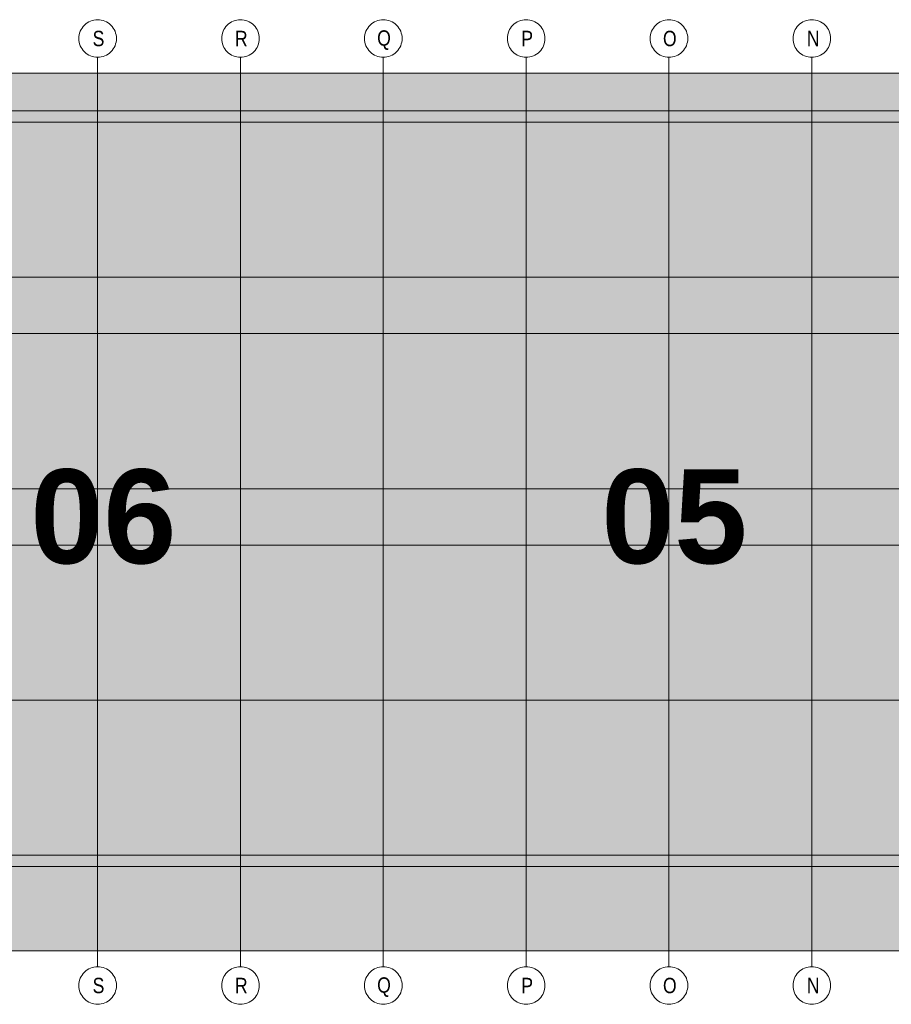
# Model space of a CAD drawing. Extents: x -620 to 3480, y 62 to 1112.
# Tile 37 of 256: x 153 to 193, y 238 to 282. Entities that reach past the tile are written whole.
import ezdxf
from ezdxf.lldxf.tags import DXFTag

# ---------------------------------------------------------------- set-up
doc = ezdxf.new("R2010")
doc.units = 0
doc.layers.add('PK_LP', color=7, linetype='Continuous', lineweight=9)
doc.layers.add('PK_LP_Achsen', color=7, linetype='STRICHPUNKT2', lineweight=5)
for name, color, linetype, lineweight, true_color in [('PK_LP_T01', 1, 'Continuous', 9, 0xff0000), ('PK_LP_T01_Rest', 9, 'Continuous', 9, 0x808080), ('PK_LP_Tennung', 9, 'Continuous', 18, 0x808080)]:
    doc.layers.add(name, color=color, linetype=linetype, lineweight=lineweight, true_color=true_color)
doc.styles.get("Standard").update_dxf_attribs({"font": 'ARIALN.TTF'})
tags = doc.linetypes.add('grob', pattern=[14, 3, -8, 3]).pattern_tags.tags
tags[8:9] = [DXFTag(74, 4), DXFTag(75, 0), DXFTag(340, '0'), DXFTag(46, 0.0), DXFTag(50, 0.0), DXFTag(44, 0.0), DXFTag(45, 0.0)]
tags[6:7] = [DXFTag(74, 4), DXFTag(75, 0), DXFTag(340, '0'), DXFTag(46, 0.0), DXFTag(50, 0.0), DXFTag(44, 0.0), DXFTag(45, 0.0)]
tags[4:5] = [DXFTag(74, 4), DXFTag(75, 0), DXFTag(340, '0'), DXFTag(46, 0.0), DXFTag(50, 0.0), DXFTag(44, 0.0), DXFTag(45, 0.0)]
tags = doc.linetypes.add('STRICHPUNKT2', pattern=[12.7, 6.35, -3.175, 0, -3.175]).pattern_tags.tags
tags[10:11] = [DXFTag(74, 4), DXFTag(75, 0), DXFTag(340, '0'), DXFTag(46, 0.0), DXFTag(50, 0.0), DXFTag(44, 0.0), DXFTag(45, 0.0)]
tags[8:9] = [DXFTag(74, 4), DXFTag(75, 0), DXFTag(340, '0'), DXFTag(46, 0.0), DXFTag(50, 0.0), DXFTag(44, 0.0), DXFTag(45, 0.0)]
tags[6:7] = [DXFTag(74, 4), DXFTag(75, 0), DXFTag(340, '0'), DXFTag(46, 0.0), DXFTag(50, 0.0), DXFTag(44, 0.0), DXFTag(45, 0.0)]
tags[4:5] = [DXFTag(74, 4), DXFTag(75, 0), DXFTag(340, '0'), DXFTag(46, 0.0), DXFTag(50, 0.0), DXFTag(44, 0.0), DXFTag(45, 0.0)]

# ---------------------------------------------------------------- blocks, each defined once
blk = doc.blocks.new('Blockreferenz-A06GA2HP8I')
at = {"layer": 'PK_LP', "linetype": 'grob', "lineweight": 5, "ltscale": 0.13}
for p, q in [((143.888, 279.685), (169.728, 279.685)), ((169.728, 279.685), (195.568, 279.685)), ((169.728, 240.014), (169.728, 279.685)), ((169.728, 279.685), (169.728, 240.014)), ((169.728, 240.014), (143.888, 240.014)), ((195.568, 240.014), (169.728, 240.014))]:
    blk.add_line(p, q, dxfattribs=at)
at = {"layer": 'PK_LP', "linetype": 'ByBlock', "lineweight": 13, "ltscale": 0.13}
for p, q in [((209.085, 277.985), (144.395, 277.985)), ((143.38, 243.82), (196.075, 243.82))]:
    blk.add_line(p, q, dxfattribs=at)
at = {"layer": 'PK_LP_Achsen', "linetype": 'ByBlock', "ltscale": 0.13}
for p, q in [((156.101, 281.73), (156.151, 281.797)), ((156.151, 281.797), (156.207, 281.859)), ((156.207, 281.859), (156.268, 281.915)), ((156.268, 281.915), (156.335, 281.964)), ((156.335, 281.964), (156.407, 282.007)), ((156.407, 282.007), (156.482, 282.043)), ((156.482, 282.043), (156.561, 282.071)), ((156.561, 282.071), (156.642, 282.091)), ((156.642, 282.091), (156.724, 282.103)), ((156.724, 282.103), (156.808, 282.108)), ((156.808, 282.108), (156.891, 282.103)), ((156.891, 282.103), (156.974, 282.091)), ((156.974, 282.091), (157.054, 282.071)), ((157.054, 282.071), (157.133, 282.043)), ((157.133, 282.043), (157.208, 282.007)), ((157.208, 282.007), (157.28, 281.964)), ((157.28, 281.964), (157.347, 281.915)), ((157.347, 281.915), (157.409, 281.859)), ((157.409, 281.859), (157.465, 281.797)), ((157.465, 281.797), (157.514, 281.73)), ((162.561, 281.73), (162.611, 281.797)), ((162.611, 281.797), (162.667, 281.859)), ((162.667, 281.859), (162.728, 281.915)), ((162.728, 281.915), (162.795, 281.964)), ((162.795, 281.964), (162.867, 282.007)), ((162.867, 282.007), (162.942, 282.043)), ((162.942, 282.043), (163.021, 282.071)), ((163.021, 282.071), (163.102, 282.091)), ((163.102, 282.091), (163.184, 282.103)), ((163.184, 282.103), (163.268, 282.108)), ((163.268, 282.108), (163.351, 282.103)), ((163.351, 282.103), (163.434, 282.091)), ((163.434, 282.091), (163.514, 282.071)), ((163.514, 282.071), (163.593, 282.043)), ((163.593, 282.043), (163.668, 282.007)), ((163.668, 282.007), (163.74, 281.964)), ((163.74, 281.964), (163.807, 281.915)), ((163.807, 281.915), (163.869, 281.859)), ((163.869, 281.859), (163.925, 281.797)), ((163.925, 281.797), (163.974, 281.73)), ((169.021, 281.73), (169.071, 281.797)), ((169.071, 281.797), (169.127, 281.859)), ((169.127, 281.859), (169.188, 281.915)), ((169.188, 281.915), (169.255, 281.964)), ((169.255, 281.964), (169.327, 282.007)), ((169.327, 282.007), (169.402, 282.043)), ((169.402, 282.043), (169.481, 282.071)), ((169.481, 282.071), (169.562, 282.091)), ((169.562, 282.091), (169.644, 282.103)), ((169.644, 282.103), (169.728, 282.108)), ((169.728, 282.108), (169.811, 282.103)), ((169.811, 282.103), (169.894, 282.091)), ((169.894, 282.091), (169.974, 282.071)), ((169.974, 282.071), (170.053, 282.043)), ((170.053, 282.043), (170.128, 282.007)), ((170.128, 282.007), (170.2, 281.964)), ((170.2, 281.964), (170.267, 281.915)), ((170.267, 281.915), (170.329, 281.859)), ((170.329, 281.859), (170.385, 281.797)), ((170.385, 281.797), (170.434, 281.73)), ((175.481, 281.73), (175.531, 281.797)), ((175.531, 281.797), (175.587, 281.859)), ((175.587, 281.859), (175.648, 281.915)), ((175.648, 281.915), (175.715, 281.964)), ((175.715, 281.964), (175.787, 282.007)), ((175.787, 282.007), (175.862, 282.043)), ((175.862, 282.043), (175.941, 282.071)), ((175.941, 282.071), (176.022, 282.091)), ((176.022, 282.091), (176.104, 282.103)), ((176.104, 282.103), (176.188, 282.108)), ((176.188, 282.108), (176.271, 282.103)), ((176.271, 282.103), (176.354, 282.091)), ((176.354, 282.091), (176.434, 282.071)), ((176.434, 282.071), (176.513, 282.043)), ((176.513, 282.043), (176.588, 282.007)), ((176.588, 282.007), (176.66, 281.964)), ((176.66, 281.964), (176.727, 281.915)), ((176.727, 281.915), (176.789, 281.859)), ((176.789, 281.859), (176.845, 281.797)), ((176.845, 281.797), (176.894, 281.73)), ((181.941, 281.73), (181.991, 281.797)), ((181.991, 281.797), (182.047, 281.859)), ((182.047, 281.859), (182.108, 281.915)), ((182.108, 281.915), (182.175, 281.964)), ((182.175, 281.964), (182.247, 282.007)), ((182.247, 282.007), (182.322, 282.043)), ((182.322, 282.043), (182.401, 282.071)), ((182.401, 282.071), (182.482, 282.091)), ((182.482, 282.091), (182.564, 282.103)), ((182.564, 282.103), (182.648, 282.108)), ((182.648, 282.108), (182.731, 282.103)), ((182.731, 282.103), (182.814, 282.091)), ((182.814, 282.091), (182.894, 282.071)), ((182.894, 282.071), (182.973, 282.043)), ((182.973, 282.043), (183.048, 282.007)), ((183.048, 282.007), (183.12, 281.964)), ((183.12, 281.964), (183.187, 281.915)), ((183.187, 281.915), (183.249, 281.859)), ((183.249, 281.859), (183.305, 281.797)), ((183.305, 281.797), (183.354, 281.73)), ((188.401, 281.73), (188.451, 281.797)), ((188.451, 281.797), (188.507, 281.859)), ((188.507, 281.859), (188.568, 281.915)), ((188.568, 281.915), (188.635, 281.964)), ((188.635, 281.964), (188.707, 282.007)), ((188.707, 282.007), (188.782, 282.043)), ((188.782, 282.043), (188.861, 282.071)), ((188.861, 282.071), (188.942, 282.091)), ((188.942, 282.091), (189.024, 282.103)), ((189.024, 282.103), (189.108, 282.108)), ((189.108, 282.108), (189.191, 282.103)), ((189.191, 282.103), (189.274, 282.091)), ((189.274, 282.091), (189.354, 282.071)), ((189.354, 282.071), (189.433, 282.043)), ((189.433, 282.043), (189.508, 282.007)), ((189.508, 282.007), (189.58, 281.964)), ((189.58, 281.964), (189.647, 281.915)), ((189.647, 281.915), (189.709, 281.859)), ((189.709, 281.859), (189.765, 281.797)), ((189.765, 281.797), (189.814, 281.73)), ((155.962, 281.341), (155.974, 281.423)), ((155.974, 281.423), (155.994, 281.504)), ((155.994, 281.504), (156.022, 281.583)), ((156.022, 281.583), (156.058, 281.658)), ((156.058, 281.658), (156.101, 281.73)), ((157.514, 281.73), (157.557, 281.658)), ((157.557, 281.658), (157.593, 281.583)), ((157.593, 281.583), (157.621, 281.504)), ((157.621, 281.504), (157.641, 281.423)), ((157.641, 281.423), (157.654, 281.341)), ((162.422, 281.341), (162.434, 281.423)), ((162.434, 281.423), (162.454, 281.504)), ((162.454, 281.504), (162.482, 281.583)), ((162.482, 281.583), (162.518, 281.658)), ((162.518, 281.658), (162.561, 281.73)), ((163.974, 281.73), (164.017, 281.658)), ((164.017, 281.658), (164.053, 281.583)), ((164.053, 281.583), (164.081, 281.504)), ((164.081, 281.504), (164.101, 281.423)), ((164.101, 281.423), (164.114, 281.341)), ((168.882, 281.341), (168.894, 281.423)), ((168.894, 281.423), (168.914, 281.504)), ((168.914, 281.504), (168.942, 281.583)), ((168.942, 281.583), (168.978, 281.658)), ((168.978, 281.658), (169.021, 281.73)), ((170.434, 281.73), (170.477, 281.658)), ((170.477, 281.658), (170.513, 281.583)), ((170.513, 281.583), (170.541, 281.504)), ((170.541, 281.504), (170.561, 281.423)), ((170.561, 281.423), (170.574, 281.341)), ((175.342, 281.341), (175.354, 281.423)), ((175.354, 281.423), (175.374, 281.504)), ((175.374, 281.504), (175.402, 281.583)), ((175.402, 281.583), (175.438, 281.658)), ((175.438, 281.658), (175.481, 281.73)), ((176.894, 281.73), (176.937, 281.658)), ((176.937, 281.658), (176.973, 281.583)), ((176.973, 281.583), (177.001, 281.504)), ((177.001, 281.504), (177.021, 281.423)), ((177.021, 281.423), (177.034, 281.341)), ((181.802, 281.341), (181.814, 281.423)), ((181.814, 281.423), (181.834, 281.504)), ((181.834, 281.504), (181.862, 281.583)), ((181.862, 281.583), (181.898, 281.658)), ((181.898, 281.658), (181.941, 281.73)), ((183.354, 281.73), (183.397, 281.658)), ((183.397, 281.658), (183.433, 281.583)), ((183.433, 281.583), (183.461, 281.504)), ((183.461, 281.504), (183.481, 281.423)), ((183.481, 281.423), (183.494, 281.341)), ((188.262, 281.341), (188.274, 281.423)), ((188.274, 281.423), (188.294, 281.504)), ((188.294, 281.504), (188.322, 281.583)), ((188.322, 281.583), (188.358, 281.658)), ((188.358, 281.658), (188.401, 281.73)), ((189.814, 281.73), (189.857, 281.658)), ((189.857, 281.658), (189.893, 281.583)), ((189.893, 281.583), (189.921, 281.504)), ((189.921, 281.504), (189.941, 281.423)), ((189.941, 281.423), (189.954, 281.341)), ((155.958, 281.258), (155.962, 281.341)), ((155.962, 281.174), (155.958, 281.258)), ((155.974, 281.092), (155.962, 281.174)), ((155.994, 281.011), (155.974, 281.092)), ((156.022, 280.932), (155.994, 281.011)), ((156.058, 280.857), (156.022, 280.932)), ((157.593, 280.932), (157.557, 280.857)), ((157.621, 281.011), (157.593, 280.932)), ((157.641, 281.092), (157.621, 281.011)), ((157.654, 281.174), (157.641, 281.092)), ((157.654, 281.341), (157.658, 281.258)), ((157.658, 281.258), (157.654, 281.174)), ((162.418, 281.258), (162.422, 281.341)), ((162.422, 281.174), (162.418, 281.258)), ((162.434, 281.092), (162.422, 281.174)), ((162.454, 281.011), (162.434, 281.092)), ((162.482, 280.932), (162.454, 281.011)), ((162.518, 280.857), (162.482, 280.932)), ((164.053, 280.932), (164.017, 280.857)), ((164.081, 281.011), (164.053, 280.932)), ((164.101, 281.092), (164.081, 281.011)), ((164.114, 281.174), (164.101, 281.092)), ((164.114, 281.341), (164.118, 281.258)), ((164.118, 281.258), (164.114, 281.174)), ((168.878, 281.258), (168.882, 281.341)), ((168.882, 281.174), (168.878, 281.258)), ((168.894, 281.092), (168.882, 281.174)), ((168.914, 281.011), (168.894, 281.092)), ((168.942, 280.932), (168.914, 281.011)), ((168.978, 280.857), (168.942, 280.932)), ((170.513, 280.932), (170.477, 280.857)), ((170.541, 281.011), (170.513, 280.932)), ((170.561, 281.092), (170.541, 281.011)), ((170.574, 281.174), (170.561, 281.092)), ((170.574, 281.341), (170.578, 281.258)), ((170.578, 281.258), (170.574, 281.174)), ((175.338, 281.258), (175.342, 281.341)), ((175.342, 281.174), (175.338, 281.258)), ((175.354, 281.092), (175.342, 281.174)), ((175.374, 281.011), (175.354, 281.092)), ((175.402, 280.932), (175.374, 281.011)), ((175.438, 280.857), (175.402, 280.932)), ((176.973, 280.932), (176.937, 280.857)), ((177.001, 281.011), (176.973, 280.932)), ((177.021, 281.092), (177.001, 281.011)), ((177.034, 281.174), (177.021, 281.092)), ((177.034, 281.341), (177.038, 281.258)), ((177.038, 281.258), (177.034, 281.174)), ((181.798, 281.258), (181.802, 281.341)), ((181.802, 281.174), (181.798, 281.258)), ((181.814, 281.092), (181.802, 281.174)), ((181.834, 281.011), (181.814, 281.092)), ((181.862, 280.932), (181.834, 281.011)), ((181.898, 280.857), (181.862, 280.932)), ((183.433, 280.932), (183.397, 280.857)), ((183.461, 281.011), (183.433, 280.932)), ((183.481, 281.092), (183.461, 281.011)), ((183.494, 281.174), (183.481, 281.092)), ((183.494, 281.341), (183.498, 281.258)), ((183.498, 281.258), (183.494, 281.174)), ((188.258, 281.258), (188.262, 281.341)), ((188.262, 281.174), (188.258, 281.258)), ((188.274, 281.092), (188.262, 281.174)), ((188.294, 281.011), (188.274, 281.092)), ((188.322, 280.932), (188.294, 281.011)), ((188.358, 280.857), (188.322, 280.932)), ((189.893, 280.932), (189.857, 280.857)), ((189.921, 281.011), (189.893, 280.932)), ((189.941, 281.092), (189.921, 281.011)), ((189.954, 281.174), (189.941, 281.092)), ((189.954, 281.341), (189.958, 281.258)), ((189.958, 281.258), (189.954, 281.174)), ((156.101, 280.785), (156.058, 280.857)), ((156.151, 280.718), (156.101, 280.785)), ((156.207, 280.656), (156.151, 280.718)), ((156.268, 280.6), (156.207, 280.656)), ((156.335, 280.551), (156.268, 280.6)), ((156.407, 280.508), (156.335, 280.551)), ((156.482, 280.472), (156.407, 280.508)), ((156.561, 280.444), (156.482, 280.472)), ((157.133, 280.472), (157.054, 280.444)), ((157.208, 280.508), (157.133, 280.472)), ((157.28, 280.551), (157.208, 280.508)), ((157.347, 280.6), (157.28, 280.551)), ((157.409, 280.656), (157.347, 280.6)), ((157.465, 280.718), (157.409, 280.656)), ((157.514, 280.785), (157.465, 280.718)), ((157.557, 280.857), (157.514, 280.785)), ((162.561, 280.785), (162.518, 280.857)), ((162.611, 280.718), (162.561, 280.785)), ((162.667, 280.656), (162.611, 280.718)), ((162.728, 280.6), (162.667, 280.656)), ((162.795, 280.551), (162.728, 280.6)), ((162.867, 280.508), (162.795, 280.551)), ((162.942, 280.472), (162.867, 280.508)), ((163.021, 280.444), (162.942, 280.472)), ((163.593, 280.472), (163.514, 280.444)), ((163.668, 280.508), (163.593, 280.472)), ((163.74, 280.551), (163.668, 280.508)), ((163.807, 280.6), (163.74, 280.551)), ((163.869, 280.656), (163.807, 280.6)), ((163.925, 280.718), (163.869, 280.656)), ((163.974, 280.785), (163.925, 280.718)), ((164.017, 280.857), (163.974, 280.785)), ((169.021, 280.785), (168.978, 280.857)), ((169.071, 280.718), (169.021, 280.785)), ((169.127, 280.656), (169.071, 280.718)), ((169.188, 280.6), (169.127, 280.656)), ((169.255, 280.551), (169.188, 280.6)), ((169.327, 280.508), (169.255, 280.551)), ((169.402, 280.472), (169.327, 280.508)), ((169.481, 280.444), (169.402, 280.472)), ((170.053, 280.472), (169.974, 280.444)), ((170.128, 280.508), (170.053, 280.472)), ((170.2, 280.551), (170.128, 280.508)), ((170.267, 280.6), (170.2, 280.551)), ((170.329, 280.656), (170.267, 280.6)), ((170.385, 280.718), (170.329, 280.656)), ((170.434, 280.785), (170.385, 280.718)), ((170.477, 280.857), (170.434, 280.785)), ((175.481, 280.785), (175.438, 280.857)), ((175.531, 280.718), (175.481, 280.785)), ((175.587, 280.656), (175.531, 280.718)), ((175.648, 280.6), (175.587, 280.656)), ((175.715, 280.551), (175.648, 280.6)), ((175.787, 280.508), (175.715, 280.551)), ((175.862, 280.472), (175.787, 280.508)), ((175.941, 280.444), (175.862, 280.472)), ((176.513, 280.472), (176.434, 280.444)), ((176.588, 280.508), (176.513, 280.472)), ((176.66, 280.551), (176.588, 280.508)), ((176.727, 280.6), (176.66, 280.551)), ((176.789, 280.656), (176.727, 280.6)), ((176.845, 280.718), (176.789, 280.656)), ((176.894, 280.785), (176.845, 280.718)), ((176.937, 280.857), (176.894, 280.785)), ((181.941, 280.785), (181.898, 280.857)), ((181.991, 280.718), (181.941, 280.785)), ((182.047, 280.656), (181.991, 280.718)), ((182.108, 280.6), (182.047, 280.656)), ((182.175, 280.551), (182.108, 280.6)), ((182.247, 280.508), (182.175, 280.551)), ((182.322, 280.472), (182.247, 280.508)), ((182.401, 280.444), (182.322, 280.472)), ((182.973, 280.472), (182.894, 280.444)), ((183.048, 280.508), (182.973, 280.472)), ((183.12, 280.551), (183.048, 280.508)), ((183.187, 280.6), (183.12, 280.551)), ((183.249, 280.656), (183.187, 280.6)), ((183.305, 280.718), (183.249, 280.656)), ((183.354, 280.785), (183.305, 280.718)), ((183.397, 280.857), (183.354, 280.785)), ((188.401, 280.785), (188.358, 280.857)), ((188.451, 280.718), (188.401, 280.785)), ((188.507, 280.656), (188.451, 280.718)), ((188.568, 280.6), (188.507, 280.656)), ((188.635, 280.551), (188.568, 280.6)), ((188.707, 280.508), (188.635, 280.551)), ((188.782, 280.472), (188.707, 280.508)), ((188.861, 280.444), (188.782, 280.472)), ((189.433, 280.472), (189.354, 280.444)), ((189.508, 280.508), (189.433, 280.472)), ((189.58, 280.551), (189.508, 280.508)), ((189.647, 280.6), (189.58, 280.551)), ((189.709, 280.656), (189.647, 280.6)), ((189.765, 280.718), (189.709, 280.656)), ((189.814, 280.785), (189.765, 280.718)), ((189.857, 280.857), (189.814, 280.785)), ((156.642, 280.424), (156.561, 280.444)), ((156.724, 280.412), (156.642, 280.424)), ((156.808, 280.408), (156.724, 280.412)), ((156.891, 280.412), (156.808, 280.408)), ((156.974, 280.424), (156.891, 280.412)), ((157.054, 280.444), (156.974, 280.424)), ((163.102, 280.424), (163.021, 280.444)), ((163.184, 280.412), (163.102, 280.424)), ((163.268, 280.408), (163.184, 280.412)), ((163.351, 280.412), (163.268, 280.408)), ((163.434, 280.424), (163.351, 280.412)), ((163.514, 280.444), (163.434, 280.424)), ((169.562, 280.424), (169.481, 280.444)), ((169.644, 280.412), (169.562, 280.424)), ((169.728, 280.408), (169.644, 280.412)), ((169.811, 280.412), (169.728, 280.408)), ((169.894, 280.424), (169.811, 280.412)), ((169.974, 280.444), (169.894, 280.424)), ((176.022, 280.424), (175.941, 280.444)), ((176.104, 280.412), (176.022, 280.424)), ((176.188, 280.408), (176.104, 280.412)), ((176.271, 280.412), (176.188, 280.408)), ((176.354, 280.424), (176.271, 280.412)), ((176.434, 280.444), (176.354, 280.424)), ((182.482, 280.424), (182.401, 280.444)), ((182.564, 280.412), (182.482, 280.424)), ((182.648, 280.408), (182.564, 280.412)), ((182.731, 280.412), (182.648, 280.408)), ((182.814, 280.424), (182.731, 280.412)), ((182.894, 280.444), (182.814, 280.424)), ((188.942, 280.424), (188.861, 280.444)), ((189.024, 280.412), (188.942, 280.424)), ((189.108, 280.408), (189.024, 280.412)), ((189.191, 280.412), (189.108, 280.408)), ((189.274, 280.424), (189.191, 280.412)), ((189.354, 280.444), (189.274, 280.424)), ((156.207, 239.042), (156.268, 239.098)), ((156.268, 239.098), (156.335, 239.148)), ((156.335, 239.148), (156.407, 239.191)), ((156.407, 239.191), (156.482, 239.227)), ((156.482, 239.227), (156.561, 239.255)), ((156.561, 239.255), (156.642, 239.275)), ((156.642, 239.275), (156.724, 239.287)), ((156.724, 239.287), (156.808, 239.291)), ((156.808, 239.291), (156.891, 239.287)), ((156.891, 239.287), (156.974, 239.275)), ((156.974, 239.275), (157.054, 239.255)), ((157.054, 239.255), (157.133, 239.227)), ((157.133, 239.227), (157.208, 239.191)), ((157.208, 239.191), (157.28, 239.148)), ((157.28, 239.148), (157.347, 239.098)), ((157.347, 239.098), (157.409, 239.042)), ((162.667, 239.042), (162.728, 239.098)), ((162.728, 239.098), (162.795, 239.148)), ((162.795, 239.148), (162.867, 239.191)), ((162.867, 239.191), (162.942, 239.227)), ((162.942, 239.227), (163.021, 239.255)), ((163.021, 239.255), (163.102, 239.275)), ((163.102, 239.275), (163.184, 239.287)), ((163.184, 239.287), (163.268, 239.291)), ((163.268, 239.291), (163.351, 239.287)), ((163.351, 239.287), (163.434, 239.275)), ((163.434, 239.275), (163.514, 239.255)), ((163.514, 239.255), (163.593, 239.227)), ((163.593, 239.227), (163.668, 239.191)), ((163.668, 239.191), (163.74, 239.148)), ((163.74, 239.148), (163.807, 239.098)), ((163.807, 239.098), (163.869, 239.042)), ((169.127, 239.042), (169.188, 239.098)), ((169.188, 239.098), (169.255, 239.148)), ((169.255, 239.148), (169.327, 239.191)), ((169.327, 239.191), (169.402, 239.227)), ((169.402, 239.227), (169.481, 239.255)), ((169.481, 239.255), (169.562, 239.275)), ((169.562, 239.275), (169.644, 239.287)), ((169.644, 239.287), (169.728, 239.291)), ((169.728, 239.291), (169.811, 239.287)), ((169.811, 239.287), (169.894, 239.275)), ((169.894, 239.275), (169.974, 239.255)), ((169.974, 239.255), (170.053, 239.227)), ((170.053, 239.227), (170.128, 239.191)), ((170.128, 239.191), (170.2, 239.148)), ((170.2, 239.148), (170.267, 239.098)), ((170.267, 239.098), (170.329, 239.042)), ((175.587, 239.042), (175.648, 239.098)), ((175.648, 239.098), (175.715, 239.148)), ((175.715, 239.148), (175.787, 239.191)), ((175.787, 239.191), (175.862, 239.227)), ((175.862, 239.227), (175.941, 239.255)), ((175.941, 239.255), (176.022, 239.275)), ((176.022, 239.275), (176.104, 239.287)), ((176.104, 239.287), (176.188, 239.291)), ((176.188, 239.291), (176.271, 239.287)), ((176.271, 239.287), (176.354, 239.275)), ((176.354, 239.275), (176.434, 239.255)), ((176.434, 239.255), (176.513, 239.227)), ((176.513, 239.227), (176.588, 239.191)), ((176.588, 239.191), (176.66, 239.148)), ((176.66, 239.148), (176.727, 239.098)), ((176.727, 239.098), (176.789, 239.042)), ((182.047, 239.042), (182.108, 239.098)), ((182.108, 239.098), (182.175, 239.148)), ((182.175, 239.148), (182.247, 239.191)), ((182.247, 239.191), (182.322, 239.227)), ((182.322, 239.227), (182.401, 239.255)), ((182.401, 239.255), (182.482, 239.275)), ((182.482, 239.275), (182.564, 239.287)), ((182.564, 239.287), (182.648, 239.291)), ((182.648, 239.291), (182.731, 239.287)), ((182.731, 239.287), (182.814, 239.275)), ((182.814, 239.275), (182.894, 239.255)), ((182.894, 239.255), (182.973, 239.227)), ((182.973, 239.227), (183.048, 239.191)), ((183.048, 239.191), (183.12, 239.148)), ((183.12, 239.148), (183.187, 239.098)), ((183.187, 239.098), (183.249, 239.042)), ((188.507, 239.042), (188.568, 239.098)), ((188.568, 239.098), (188.635, 239.148)), ((188.635, 239.148), (188.707, 239.191)), ((188.707, 239.191), (188.782, 239.227)), ((188.782, 239.227), (188.861, 239.255)), ((188.861, 239.255), (188.942, 239.275)), ((188.942, 239.275), (189.024, 239.287)), ((189.024, 239.287), (189.108, 239.291)), ((189.108, 239.291), (189.191, 239.287)), ((189.191, 239.287), (189.274, 239.275)), ((189.274, 239.275), (189.354, 239.255)), ((189.354, 239.255), (189.433, 239.227)), ((189.433, 239.227), (189.508, 239.191)), ((189.508, 239.191), (189.58, 239.148)), ((189.58, 239.148), (189.647, 239.098)), ((189.647, 239.098), (189.709, 239.042)), ((155.962, 238.525), (155.974, 238.607)), ((155.974, 238.607), (155.994, 238.688)), ((155.994, 238.688), (156.022, 238.767)), ((156.022, 238.767), (156.058, 238.842)), ((156.058, 238.842), (156.101, 238.914)), ((156.101, 238.914), (156.151, 238.981)), ((156.151, 238.981), (156.207, 239.042)), ((157.409, 239.042), (157.465, 238.981)), ((157.465, 238.981), (157.514, 238.914)), ((157.514, 238.914), (157.557, 238.842)), ((157.557, 238.842), (157.593, 238.767)), ((157.593, 238.767), (157.621, 238.688)), ((157.621, 238.688), (157.641, 238.607)), ((157.641, 238.607), (157.654, 238.525)), ((162.422, 238.525), (162.434, 238.607)), ((162.434, 238.607), (162.454, 238.688)), ((162.454, 238.688), (162.482, 238.767)), ((162.482, 238.767), (162.518, 238.842)), ((162.518, 238.842), (162.561, 238.914)), ((162.561, 238.914), (162.611, 238.981)), ((162.611, 238.981), (162.667, 239.042)), ((163.869, 239.042), (163.925, 238.981)), ((163.925, 238.981), (163.974, 238.914)), ((163.974, 238.914), (164.017, 238.842)), ((164.017, 238.842), (164.053, 238.767)), ((164.053, 238.767), (164.081, 238.688)), ((164.081, 238.688), (164.101, 238.607)), ((164.101, 238.607), (164.114, 238.525)), ((168.882, 238.525), (168.894, 238.607)), ((168.894, 238.607), (168.914, 238.688)), ((168.914, 238.688), (168.942, 238.767)), ((168.942, 238.767), (168.978, 238.842)), ((168.978, 238.842), (169.021, 238.914)), ((169.021, 238.914), (169.071, 238.981)), ((169.071, 238.981), (169.127, 239.042)), ((170.329, 239.042), (170.385, 238.981)), ((170.385, 238.981), (170.434, 238.914)), ((170.434, 238.914), (170.477, 238.842)), ((170.477, 238.842), (170.513, 238.767)), ((170.513, 238.767), (170.541, 238.688)), ((170.541, 238.688), (170.561, 238.607)), ((170.561, 238.607), (170.574, 238.525)), ((175.342, 238.525), (175.354, 238.607)), ((175.354, 238.607), (175.374, 238.688)), ((175.374, 238.688), (175.402, 238.767)), ((175.402, 238.767), (175.438, 238.842)), ((175.438, 238.842), (175.481, 238.914)), ((175.481, 238.914), (175.531, 238.981)), ((175.531, 238.981), (175.587, 239.042)), ((176.789, 239.042), (176.845, 238.981)), ((176.845, 238.981), (176.894, 238.914)), ((176.894, 238.914), (176.937, 238.842)), ((176.937, 238.842), (176.973, 238.767)), ((176.973, 238.767), (177.001, 238.688)), ((177.001, 238.688), (177.021, 238.607)), ((177.021, 238.607), (177.034, 238.525)), ((181.802, 238.525), (181.814, 238.607)), ((181.814, 238.607), (181.834, 238.688)), ((181.834, 238.688), (181.862, 238.767)), ((181.862, 238.767), (181.898, 238.842)), ((181.898, 238.842), (181.941, 238.914)), ((181.941, 238.914), (181.991, 238.981)), ((181.991, 238.981), (182.047, 239.042)), ((183.249, 239.042), (183.305, 238.981)), ((183.305, 238.981), (183.354, 238.914)), ((183.354, 238.914), (183.397, 238.842)), ((183.397, 238.842), (183.433, 238.767)), ((183.433, 238.767), (183.461, 238.688)), ((183.461, 238.688), (183.481, 238.607)), ((183.481, 238.607), (183.494, 238.525)), ((188.262, 238.525), (188.274, 238.607)), ((188.274, 238.607), (188.294, 238.688)), ((188.294, 238.688), (188.322, 238.767)), ((188.322, 238.767), (188.358, 238.842)), ((188.358, 238.842), (188.401, 238.914)), ((188.401, 238.914), (188.451, 238.981)), ((188.451, 238.981), (188.507, 239.042)), ((189.709, 239.042), (189.765, 238.981)), ((189.765, 238.981), (189.814, 238.914)), ((189.814, 238.914), (189.857, 238.842)), ((189.857, 238.842), (189.893, 238.767)), ((189.893, 238.767), (189.921, 238.688)), ((189.921, 238.688), (189.941, 238.607)), ((189.941, 238.607), (189.954, 238.525)), ((155.958, 238.441), (155.962, 238.525)), ((155.962, 238.358), (155.958, 238.441)), ((155.974, 238.275), (155.962, 238.358)), ((155.994, 238.195), (155.974, 238.275)), ((156.022, 238.116), (155.994, 238.195)), ((157.621, 238.195), (157.593, 238.116)), ((157.641, 238.275), (157.621, 238.195)), ((157.654, 238.358), (157.641, 238.275)), ((157.654, 238.525), (157.658, 238.441)), ((157.658, 238.441), (157.654, 238.358)), ((162.418, 238.441), (162.422, 238.525)), ((162.422, 238.358), (162.418, 238.441)), ((162.434, 238.275), (162.422, 238.358)), ((162.454, 238.195), (162.434, 238.275)), ((162.482, 238.116), (162.454, 238.195)), ((164.081, 238.195), (164.053, 238.116)), ((164.101, 238.275), (164.081, 238.195)), ((164.114, 238.358), (164.101, 238.275)), ((164.114, 238.525), (164.118, 238.441)), ((164.118, 238.441), (164.114, 238.358)), ((168.878, 238.441), (168.882, 238.525)), ((168.882, 238.358), (168.878, 238.441)), ((168.894, 238.275), (168.882, 238.358)), ((168.914, 238.195), (168.894, 238.275)), ((168.942, 238.116), (168.914, 238.195)), ((170.541, 238.195), (170.513, 238.116)), ((170.561, 238.275), (170.541, 238.195)), ((170.574, 238.358), (170.561, 238.275)), ((170.574, 238.525), (170.578, 238.441)), ((170.578, 238.441), (170.574, 238.358)), ((175.338, 238.441), (175.342, 238.525)), ((175.342, 238.358), (175.338, 238.441)), ((175.354, 238.275), (175.342, 238.358)), ((175.374, 238.195), (175.354, 238.275)), ((175.402, 238.116), (175.374, 238.195)), ((177.001, 238.195), (176.973, 238.116)), ((177.021, 238.275), (177.001, 238.195)), ((177.034, 238.358), (177.021, 238.275)), ((177.034, 238.525), (177.038, 238.441)), ((177.038, 238.441), (177.034, 238.358)), ((181.798, 238.441), (181.802, 238.525)), ((181.802, 238.358), (181.798, 238.441)), ((181.814, 238.275), (181.802, 238.358)), ((181.834, 238.195), (181.814, 238.275)), ((181.862, 238.116), (181.834, 238.195)), ((183.461, 238.195), (183.433, 238.116)), ((183.481, 238.275), (183.461, 238.195)), ((183.494, 238.358), (183.481, 238.275)), ((183.494, 238.525), (183.498, 238.441)), ((183.498, 238.441), (183.494, 238.358)), ((188.258, 238.441), (188.262, 238.525)), ((188.262, 238.358), (188.258, 238.441)), ((188.274, 238.275), (188.262, 238.358)), ((188.294, 238.195), (188.274, 238.275)), ((188.322, 238.116), (188.294, 238.195)), ((189.921, 238.195), (189.893, 238.116)), ((189.941, 238.275), (189.921, 238.195)), ((189.954, 238.358), (189.941, 238.275)), ((189.954, 238.525), (189.958, 238.441)), ((189.958, 238.441), (189.954, 238.358)), ((156.058, 238.041), (156.022, 238.116)), ((156.101, 237.969), (156.058, 238.041)), ((156.151, 237.902), (156.101, 237.969)), ((156.207, 237.84), (156.151, 237.902)), ((156.268, 237.784), (156.207, 237.84)), ((156.335, 237.735), (156.268, 237.784)), ((156.407, 237.692), (156.335, 237.735)), ((157.28, 237.735), (157.208, 237.692)), ((157.347, 237.784), (157.28, 237.735)), ((157.409, 237.84), (157.347, 237.784)), ((157.465, 237.902), (157.409, 237.84)), ((157.514, 237.969), (157.465, 237.902)), ((157.557, 238.041), (157.514, 237.969)), ((157.593, 238.116), (157.557, 238.041)), ((162.518, 238.041), (162.482, 238.116)), ((162.561, 237.969), (162.518, 238.041)), ((162.611, 237.902), (162.561, 237.969)), ((162.667, 237.84), (162.611, 237.902)), ((162.728, 237.784), (162.667, 237.84)), ((162.795, 237.735), (162.728, 237.784)), ((162.867, 237.692), (162.795, 237.735)), ((163.74, 237.735), (163.668, 237.692)), ((163.807, 237.784), (163.74, 237.735)), ((163.869, 237.84), (163.807, 237.784)), ((163.925, 237.902), (163.869, 237.84)), ((163.974, 237.969), (163.925, 237.902)), ((164.017, 238.041), (163.974, 237.969)), ((164.053, 238.116), (164.017, 238.041)), ((168.978, 238.041), (168.942, 238.116)), ((169.021, 237.969), (168.978, 238.041)), ((169.071, 237.902), (169.021, 237.969)), ((169.127, 237.84), (169.071, 237.902)), ((169.188, 237.784), (169.127, 237.84)), ((169.255, 237.735), (169.188, 237.784)), ((169.327, 237.692), (169.255, 237.735)), ((170.2, 237.735), (170.128, 237.692)), ((170.267, 237.784), (170.2, 237.735)), ((170.329, 237.84), (170.267, 237.784)), ((170.385, 237.902), (170.329, 237.84)), ((170.434, 237.969), (170.385, 237.902)), ((170.477, 238.041), (170.434, 237.969)), ((170.513, 238.116), (170.477, 238.041)), ((175.438, 238.041), (175.402, 238.116)), ((175.481, 237.969), (175.438, 238.041)), ((175.531, 237.902), (175.481, 237.969)), ((175.587, 237.84), (175.531, 237.902)), ((175.648, 237.784), (175.587, 237.84)), ((175.715, 237.735), (175.648, 237.784)), ((175.787, 237.692), (175.715, 237.735)), ((176.66, 237.735), (176.588, 237.692)), ((176.727, 237.784), (176.66, 237.735)), ((176.789, 237.84), (176.727, 237.784)), ((176.845, 237.902), (176.789, 237.84)), ((176.894, 237.969), (176.845, 237.902)), ((176.937, 238.041), (176.894, 237.969)), ((176.973, 238.116), (176.937, 238.041)), ((181.898, 238.041), (181.862, 238.116)), ((181.941, 237.969), (181.898, 238.041)), ((181.991, 237.902), (181.941, 237.969)), ((182.047, 237.84), (181.991, 237.902)), ((182.108, 237.784), (182.047, 237.84)), ((182.175, 237.735), (182.108, 237.784)), ((182.247, 237.692), (182.175, 237.735)), ((183.12, 237.735), (183.048, 237.692)), ((183.187, 237.784), (183.12, 237.735)), ((183.249, 237.84), (183.187, 237.784)), ((183.305, 237.902), (183.249, 237.84)), ((183.354, 237.969), (183.305, 237.902)), ((183.397, 238.041), (183.354, 237.969)), ((183.433, 238.116), (183.397, 238.041)), ((188.358, 238.041), (188.322, 238.116)), ((188.401, 237.969), (188.358, 238.041)), ((188.451, 237.902), (188.401, 237.969)), ((188.507, 237.84), (188.451, 237.902)), ((188.568, 237.784), (188.507, 237.84)), ((188.635, 237.735), (188.568, 237.784)), ((188.707, 237.692), (188.635, 237.735)), ((189.58, 237.735), (189.508, 237.692)), ((189.647, 237.784), (189.58, 237.735)), ((189.709, 237.84), (189.647, 237.784)), ((189.765, 237.902), (189.709, 237.84)), ((189.814, 237.969), (189.765, 237.902)), ((189.857, 238.041), (189.814, 237.969)), ((189.893, 238.116), (189.857, 238.041)), ((156.482, 237.656), (156.407, 237.692)), ((156.561, 237.628), (156.482, 237.656)), ((156.642, 237.608), (156.561, 237.628)), ((156.724, 237.595), (156.642, 237.608)), ((156.808, 237.591), (156.724, 237.595)), ((156.891, 237.595), (156.808, 237.591)), ((156.974, 237.608), (156.891, 237.595)), ((157.054, 237.628), (156.974, 237.608)), ((157.133, 237.656), (157.054, 237.628)), ((157.208, 237.692), (157.133, 237.656)), ((162.942, 237.656), (162.867, 237.692)), ((163.021, 237.628), (162.942, 237.656)), ((163.102, 237.608), (163.021, 237.628)), ((163.184, 237.595), (163.102, 237.608)), ((163.268, 237.591), (163.184, 237.595)), ((163.351, 237.595), (163.268, 237.591)), ((163.434, 237.608), (163.351, 237.595)), ((163.514, 237.628), (163.434, 237.608)), ((163.593, 237.656), (163.514, 237.628)), ((163.668, 237.692), (163.593, 237.656)), ((169.402, 237.656), (169.327, 237.692)), ((169.481, 237.628), (169.402, 237.656)), ((169.562, 237.608), (169.481, 237.628)), ((169.644, 237.595), (169.562, 237.608)), ((169.728, 237.591), (169.644, 237.595)), ((169.811, 237.595), (169.728, 237.591)), ((169.894, 237.608), (169.811, 237.595)), ((169.974, 237.628), (169.894, 237.608)), ((170.053, 237.656), (169.974, 237.628)), ((170.128, 237.692), (170.053, 237.656)), ((175.862, 237.656), (175.787, 237.692)), ((175.941, 237.628), (175.862, 237.656)), ((176.022, 237.608), (175.941, 237.628)), ((176.104, 237.595), (176.022, 237.608)), ((176.188, 237.591), (176.104, 237.595)), ((176.271, 237.595), (176.188, 237.591)), ((176.354, 237.608), (176.271, 237.595)), ((176.434, 237.628), (176.354, 237.608)), ((176.513, 237.656), (176.434, 237.628)), ((176.588, 237.692), (176.513, 237.656)), ((182.322, 237.656), (182.247, 237.692)), ((182.401, 237.628), (182.322, 237.656)), ((182.482, 237.608), (182.401, 237.628)), ((182.564, 237.595), (182.482, 237.608)), ((182.648, 237.591), (182.564, 237.595)), ((182.731, 237.595), (182.648, 237.591)), ((182.814, 237.608), (182.731, 237.595)), ((182.894, 237.628), (182.814, 237.608)), ((182.973, 237.656), (182.894, 237.628)), ((183.048, 237.692), (182.973, 237.656)), ((188.782, 237.656), (188.707, 237.692)), ((188.861, 237.628), (188.782, 237.656)), ((188.942, 237.608), (188.861, 237.628)), ((189.024, 237.595), (188.942, 237.608)), ((189.108, 237.591), (189.024, 237.595)), ((189.191, 237.595), (189.108, 237.591)), ((189.274, 237.608), (189.191, 237.595)), ((189.354, 237.628), (189.274, 237.608)), ((189.433, 237.656), (189.354, 237.628)), ((189.508, 237.692), (189.433, 237.656))]:
    blk.add_line(p, q, dxfattribs=at)
at = {"layer": 'PK_LP_Achsen', "linetype": 'STRICHPUNKT2', "ltscale": 0.13}
for p, q in [((156.808, 280.408), (156.808, 239.291)), ((163.268, 280.408), (163.268, 239.291)), ((169.728, 280.408), (169.728, 239.291)), ((176.188, 280.408), (176.188, 239.291)), ((182.648, 280.408), (182.648, 239.291)), ((189.108, 280.408), (189.108, 239.291)), ((128.038, 277.478), (282.648, 277.478)), ((128.038, 270.465), (282.648, 270.465)), ((128.038, 267.915), (282.648, 267.915)), ((128.038, 260.903), (282.648, 260.903)), ((128.038, 258.353), (282.648, 258.353)), ((128.038, 251.34), (282.648, 251.34)), ((128.038, 244.328), (282.648, 244.328))]:
    blk.add_line(p, q, dxfattribs=at)
at = {"layer": 'PK_LP_T01_Rest', "linetype": 'ByBlock', "lineweight": -2, "ltscale": 0.13}
for points in [[(143.888, 240.014), (143.888, 279.685), (169.728, 240.014), (169.728, 279.685)], [(169.728, 240.014), (169.728, 279.685), (195.568, 240.014), (195.568, 279.685)]]:
    blk.add_solid(points, dxfattribs=at)
at = {"layer": 'PK_LP_Tennung', "linetype": 'ByBlock', "ltscale": 0.18}
blk.add_line((169.728, 240.014), (169.728, 279.685), dxfattribs=at)
at = {"layer": 'PK_LP', "linetype": 'ByBlock', "lineweight": 25, "ltscale": 0.25, "char_height": 4.25, "attachment_point": 1}
for s, insert in [('{\\fArial|b1|i0;06}', (153.765, 261.778)), ('{\\fArial|b1|i0;05}', (179.588, 261.778))]:
    blk.add_mtext(s, dxfattribs=dict(at, insert=insert))
at = {"layer": 'PK_LP_Achsen', "linetype": 'ByBlock', "ltscale": 0.13, "char_height": 0.69538, "attachment_point": 1}
for s, insert in [('{\\fArial Narrow;S}', (156.581, 281.605)), ('{\\fArial Narrow;R}', (163.016, 281.605)), ('{\\fArial Narrow;Q}', (169.449, 281.627)), ('{\\fArial Narrow;P}', (175.97, 281.605)), ('{\\fArial Narrow;O}', (182.375, 281.605)), ('{\\fArial Narrow;N}', (188.884, 281.605)), ('{\\fArial Narrow;S}', (156.581, 238.789)), ('{\\fArial Narrow;R}', (163.016, 238.789)), ('{\\fArial Narrow;Q}', (169.449, 238.811)), ('{\\fArial Narrow;P}', (175.97, 238.789)), ('{\\fArial Narrow;O}', (182.375, 238.789)), ('{\\fArial Narrow;N}', (188.884, 238.789))]:
    blk.add_mtext(s, dxfattribs=dict(at, insert=insert))

msp = doc.modelspace()

# ---------------------------------------------------------------- block references
at = {"layer": 'PK_LP_T01', "ltscale": 0.13}
msp.add_blockref('Blockreferenz-A06GA2HP8I', (0, 0), dxfattribs=at)

doc.saveas('drawing.dxf')
